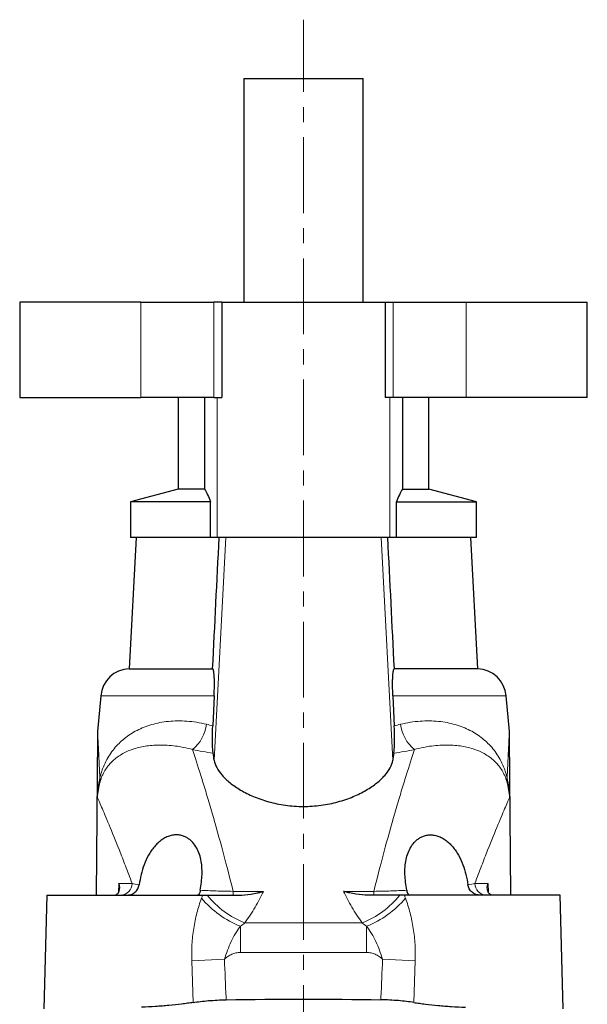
# Model space of a CAD drawing. Header units: millimetres. Extents: x -264 to 603, y -322 to 377.
# Tile 6 of 6: x 460 to 555, y 211 to 377. Entities that reach past the tile are written whole.
import ezdxf

# ---------------------------------------------------------------- set-up
doc = ezdxf.new("R2010")
doc.units = ezdxf.units.MM
doc.linetypes.add('CENTERX2', pattern=[20.32, 12.7, -2.54, 2.54, -2.54])
doc.layers.add('FORMAT', color=7, linetype='Continuous')

msp = doc.modelspace()

# ---------------------------------------------------------------- linework, layer by layer
at = {"color": 7, "linetype": 'Continuous', "lineweight": 25}
for p, q in [((497.81, 366.73), (497.81, 329.23)), ((497.81, 366.73), (517.81, 366.73)), ((517.81, 329.23), (517.81, 366.73)), ((460.25, 329.23), (460.25, 313.23)), ((480.53, 329.23), (460.25, 329.23)), ((480.53, 329.23), (492.78, 329.23)), ((494.12, 329.23), (492.78, 329.23)), ((494.12, 329.23), (494.12, 313.23)), ((494.12, 329.23), (521.51, 329.23)), ((521.51, 329.23), (521.51, 313.23)), ((521.51, 329.23), (522.85, 329.23)), ((522.85, 329.23), (535.1, 329.23)), ((535.1, 329.23), (555.38, 329.23)), ((555.38, 313.23), (555.38, 329.23)), ((460.25, 313.23), (480.53, 313.23)), ((492.78, 313.23), (480.53, 313.23)), ((486.81, 313.23), (486.81, 297.87)), ((491.24, 313.23), (491.24, 297.87)), ((492.78, 313.23), (494.12, 313.23)), ((522.85, 313.23), (521.51, 313.23)), ((535.1, 313.23), (522.85, 313.23)), ((524.39, 313.23), (524.39, 297.87)), ((528.81, 297.87), (528.81, 313.23)), ((555.38, 313.23), (535.1, 313.23)), ((486.81, 297.87), (478.81, 295.73)), ((491.24, 297.87), (486.81, 297.87)), ((524.39, 297.87), (528.81, 297.87)), ((536.81, 295.73), (528.81, 297.87)), ((478.81, 295.73), (478.81, 289.73)), ((492.25, 295.73), (478.81, 295.73)), ((492.25, 289.73), (492.25, 295.73)), ((523.38, 289.73), (523.38, 295.73)), ((523.38, 295.73), (536.81, 295.73)), ((536.81, 289.73), (536.81, 295.73)), ((479.76, 289.73), (478.61, 267.73)), ((492.25, 289.73), (478.81, 289.73)), ((493.37, 289.73), (492.25, 289.73)), ((522.26, 289.73), (493.37, 289.73)), ((523.38, 289.73), (522.26, 289.73)), ((536.81, 289.73), (523.38, 289.73)), ((537.02, 267.73), (535.87, 289.73)), ((478.61, 267.73), (492.59, 267.73)), ((537.02, 267.73), (523.04, 267.73)), ((473.83, 263.17), (473.31, 257.2)), ((492.83, 263.17), (492.6, 258.16)), ((522.79, 263.17), (523.03, 258.16)), ((542.32, 257.2), (541.79, 263.17)), ((473.27, 256.26), (473.04, 229.73)), ((542.59, 229.73), (542.36, 256.26)), ((464.81, 229.73), (464.31, 210.64)), ((464.81, 229.73), (490.9, 229.73)), ((550.81, 229.73), (524.72, 229.73)), ((551.31, 210.64), (550.81, 229.73))]:
    msp.add_line(p, q, dxfattribs=at)
at = {"color": 8, "linetype": 'Continuous', "lineweight": 18}
for p, q in [((480.53, 313.23), (480.53, 329.23)), ((492.78, 329.23), (492.78, 313.23)), ((522.85, 313.23), (522.85, 329.23)), ((535.1, 329.23), (535.1, 313.23)), ((493.37, 289.73), (493.37, 313.23)), ((522.26, 289.73), (522.26, 313.23)), ((492.86, 252.37), (494.81, 289.73)), ((522.77, 252.37), (520.82, 289.73)), ((473.83, 263.17), (492.83, 263.17)), ((541.79, 263.17), (522.79, 263.17)), ((476.85, 231.71), (476.83, 230.21)), ((479.08, 231.71), (476.85, 231.71)), ((536.55, 231.71), (538.78, 231.71)), ((538.78, 231.71), (538.8, 230.21)), ((501.11, 230.37), (496.02, 230.37)), ((496.02, 229.73), (496.02, 230.37)), ((514.51, 230.37), (519.61, 230.37)), ((519.61, 229.73), (519.61, 230.37)), ((497.99, 225.07), (517.64, 225.07)), ((497.25, 224.51), (497.25, 220.11)), ((518.38, 224.51), (518.38, 220.11)), ((518.38, 220.11), (497.25, 220.11)), ((489.09, 218.74), (494.55, 218.97)), ((489.09, 218.74), (489.32, 211.73)), ((526.54, 218.74), (521.07, 218.97)), ((526.54, 218.74), (526.3, 211.73))]:
    msp.add_line(p, q, dxfattribs=at)
at = {"color": 7, "linetype": 'Continuous', "lineweight": 25}
for centre, radius, start, end in [((478.81, 262.73), 5, 92.3584, 175), ((536.81, 262.73), 5, 5, 87.6416), ((485.27, 256.16), 12, 175.0091, 179.5145), ((530.36, 256.16), 12, 0.4856, 4.9907)]:
    msp.add_arc(centre, radius, start, end, dxfattribs=at)
at = {"color": 8, "linetype": 'Continuous', "lineweight": 18}
for centre, radius, start, end in [((484.98, 259.29), 6.65, 309.5803, 352.3399), ((530.65, 259.29), 6.65, 187.6601, 230.4197), ((471.93, 248.98), 1.81, 353.4019, 13.7997), ((543.7, 248.98), 1.81, 166.2003, 186.5981), ((477.11, 231.7), 1.97, 270.8681, 0.3619), ((538.52, 231.7), 1.97, 179.6381, 269.1319), ((503.65, 239.39), 15.39, 218.8833, 248.4304), ((511.98, 239.39), 15.39, 291.5696, 321.1167), ((503.47, 240.03), 16.72, 220.2761, 248.1589), ((512.16, 240.03), 16.72, 291.8411, 319.7239)]:
    msp.add_arc(centre, radius, start, end, dxfattribs=at)
at = {"color": 7, "linetype": 'Continuous', "lineweight": 25}
for centre, major_axis, start_param, end_param in [((485.14, 167.73), (4.9, 92.5), 5.872655, 5.905015), ((530.48, 167.73), (-4.9, 92.5), 0.37817, 0.41053)]:
    msp.add_ellipse(centre, major_axis=major_axis, ratio=0.087245, start_param=start_param, end_param=end_param, dxfattribs=at)
for points, knots in [([(491.24, 297.87), (491.41, 297.59), (491.58, 297.25), (491.91, 296.53), (492.08, 296.14), (492.25, 295.73)], [0, 0, 0, 0, 0.5, 0.5, 1, 1, 1, 1]), ([(524.39, 297.87), (524.22, 297.59), (524.05, 297.25), (523.71, 296.53), (523.55, 296.14), (523.38, 295.73)], [0, 0, 0, 0, 0.5, 0.5, 1, 1, 1, 1]), ([(492.83, 263.17), (492.85, 263.5), (492.86, 263.82), (492.88, 264.45), (492.88, 264.75), (492.88, 265.32), (492.88, 265.59), (492.87, 266.08), (492.86, 266.3), (492.83, 266.7), (492.82, 266.87), (492.78, 267.17), (492.76, 267.29), (492.72, 267.5), (492.69, 267.57), (492.64, 267.68), (492.61, 267.72), (492.59, 267.73)], [0, 0, 0, 0, 0.125, 0.125, 0.25, 0.25, 0.375, 0.375, 0.5, 0.5, 0.625, 0.625, 0.75, 0.75, 0.875, 0.875, 1, 1, 1, 1]), ([(522.79, 263.17), (522.78, 263.5), (522.77, 263.82), (522.75, 264.45), (522.75, 264.75), (522.75, 265.32), (522.75, 265.59), (522.76, 266.08), (522.77, 266.3), (522.8, 266.7), (522.81, 266.87), (522.85, 267.17), (522.87, 267.29), (522.91, 267.5), (522.94, 267.57), (522.99, 267.68), (523.01, 267.72), (523.04, 267.73)], [0, 0, 0, 0, 0.125, 0.125, 0.25, 0.25, 0.375, 0.375, 0.5, 0.5, 0.625, 0.625, 0.75, 0.75, 0.875, 0.875, 1, 1, 1, 1]), ([(492.68, 253.53), (492.65, 253.73), (492.62, 253.98), (492.59, 254.43), (492.58, 254.59), (492.57, 254.95), (492.56, 255.14), (492.55, 255.53), (492.55, 255.74), (492.55, 256.18), (492.55, 256.41), (492.56, 256.89), (492.57, 257.14), (492.58, 257.64), (492.59, 257.9), (492.6, 258.16)], [0, 0, 0, 0, 0.25, 0.25, 0.375, 0.375, 0.5, 0.5, 0.625, 0.625, 0.75, 0.75, 0.875, 0.875, 1, 1, 1, 1]), ([(522.95, 253.53), (522.98, 253.73), (523.01, 253.98), (523.04, 254.43), (523.05, 254.59), (523.06, 254.95), (523.07, 255.14), (523.07, 255.53), (523.08, 255.74), (523.08, 256.18), (523.08, 256.41), (523.07, 256.89), (523.06, 257.14), (523.05, 257.64), (523.04, 257.9), (523.03, 258.16)], [0, 0, 0, 0, 0.25, 0.25, 0.375, 0.375, 0.5, 0.5, 0.625, 0.625, 0.75, 0.75, 0.875, 0.875, 1, 1, 1, 1]), ([(492.86, 252.37), (492.92, 251.96), (493.06, 251.55), (493.5, 250.71), (493.79, 250.28), (494.35, 249.64), (494.56, 249.43), (495.01, 249), (495.25, 248.78), (496.03, 248.16), (496.61, 247.76), (497.92, 246.98), (498.65, 246.61), (500.22, 245.95), (501.06, 245.66), (502.41, 245.28), (502.88, 245.17), (503.82, 244.98), (504.3, 244.89), (505.26, 244.76), (505.76, 244.71), (506.75, 244.64), (507.26, 244.62), (508.78, 244.62), (509.77, 244.68), (511.24, 244.88), (511.73, 244.96), (512.68, 245.16), (513.14, 245.27), (514.04, 245.51), (514.48, 245.64), (515.33, 245.94), (515.74, 246.1), (516.93, 246.59), (517.65, 246.96), (518.65, 247.54), (518.97, 247.74), (519.56, 248.14), (519.84, 248.35), (520.62, 248.98), (521.07, 249.4), (521.83, 250.27), (522.12, 250.7), (522.56, 251.54), (522.71, 251.96), (522.77, 252.37)], [0, 0, 0, 0, 0.0625, 0.0625, 0.125, 0.125, 0.15625, 0.15625, 0.1875, 0.1875, 0.25, 0.25, 0.3125, 0.3125, 0.375, 0.375, 0.40625, 0.40625, 0.4375, 0.4375, 0.46875, 0.46875, 0.5, 0.5, 0.5625, 0.5625, 0.59375, 0.59375, 0.625, 0.625, 0.65625, 0.65625, 0.6875, 0.6875, 0.75, 0.75, 0.78125, 0.78125, 0.8125, 0.8125, 0.875, 0.875, 0.9375, 0.9375, 1, 1, 1, 1]), ([(490.52, 230.55), (490.68, 231.46), (490.78, 232.35), (490.82, 233.64), (490.81, 234.07), (490.75, 234.9), (490.7, 235.3), (490.54, 236.08), (490.43, 236.46), (490.16, 237.19), (489.99, 237.54), (489.58, 238.19), (489.35, 238.5), (488.93, 238.9), (488.78, 239.03), (488.46, 239.27), (488.29, 239.37), (487.93, 239.56), (487.73, 239.64), (487.33, 239.76), (487.11, 239.81), (486.67, 239.85), (486.44, 239.86), (485.96, 239.82), (485.72, 239.77), (485.23, 239.63), (484.99, 239.54), (484.51, 239.31), (484.28, 239.16), (483.83, 238.85), (483.61, 238.67), (483.19, 238.28), (483, 238.07), (482.63, 237.63), (482.46, 237.4), (482.14, 236.92), (481.98, 236.67), (481.56, 235.91), (481.32, 235.38), (480.91, 234.3), (480.74, 233.75), (480.46, 232.61), (480.35, 232.04), (480.27, 231.47)], [0, 0, 0, 0, 0.125, 0.125, 0.1875, 0.1875, 0.25, 0.25, 0.3125, 0.3125, 0.375, 0.375, 0.4375, 0.4375, 0.46875, 0.46875, 0.5, 0.5, 0.53125, 0.53125, 0.5625, 0.5625, 0.59375, 0.59375, 0.625, 0.625, 0.65625, 0.65625, 0.6875, 0.6875, 0.71875, 0.71875, 0.75, 0.75, 0.78125, 0.78125, 0.8125, 0.8125, 0.875, 0.875, 0.9375, 0.9375, 1, 1, 1, 1]), ([(525.11, 230.55), (524.95, 231.46), (524.85, 232.35), (524.81, 233.64), (524.81, 234.07), (524.88, 234.9), (524.93, 235.3), (525.09, 236.08), (525.2, 236.46), (525.47, 237.19), (525.64, 237.54), (526.04, 238.19), (526.28, 238.5), (526.7, 238.9), (526.85, 239.03), (527.17, 239.27), (527.34, 239.37), (527.7, 239.56), (527.89, 239.64), (528.3, 239.76), (528.52, 239.81), (528.96, 239.85), (529.19, 239.86), (529.67, 239.82), (529.91, 239.77), (530.4, 239.63), (530.64, 239.54), (531.12, 239.31), (531.35, 239.16), (531.8, 238.85), (532.02, 238.67), (532.44, 238.28), (532.63, 238.07), (533, 237.63), (533.17, 237.4), (533.49, 236.92), (533.65, 236.67), (534.07, 235.91), (534.31, 235.38), (534.72, 234.3), (534.89, 233.75), (535.17, 232.61), (535.28, 232.04), (535.36, 231.47)], [0, 0, 0, 0, 0.125, 0.125, 0.1875, 0.1875, 0.25, 0.25, 0.3125, 0.3125, 0.375, 0.375, 0.4375, 0.4375, 0.46875, 0.46875, 0.5, 0.5, 0.53125, 0.53125, 0.5625, 0.5625, 0.59375, 0.59375, 0.625, 0.625, 0.65625, 0.65625, 0.6875, 0.6875, 0.71875, 0.71875, 0.75, 0.75, 0.78125, 0.78125, 0.8125, 0.8125, 0.875, 0.875, 0.9375, 0.9375, 1, 1, 1, 1]), ([(476.02, 229.73), (476.26, 229.73), (476.46, 229.81), (476.68, 229.99), (476.75, 230.07), (476.86, 230.23), (476.9, 230.32), (477.06, 230.78), (477.03, 231.25), (476.85, 231.71)], [0, 0, 0, 0, 0.25, 0.25, 0.375, 0.375, 0.5, 0.5, 1, 1, 1, 1]), ([(478.2, 229.73), (478.45, 229.73), (478.69, 229.77), (479.15, 229.94), (479.37, 230.06), (479.65, 230.3), (479.74, 230.38), (479.9, 230.57), (479.97, 230.67), (480.15, 230.99), (480.24, 231.22), (480.27, 231.47)], [0, 0, 0, 0, 0.25, 0.25, 0.5, 0.5, 0.625, 0.625, 0.75, 0.75, 1, 1, 1, 1]), ([(537.42, 229.73), (537.18, 229.73), (536.94, 229.77), (536.48, 229.94), (536.26, 230.06), (535.98, 230.3), (535.89, 230.38), (535.73, 230.57), (535.66, 230.67), (535.47, 230.99), (535.39, 231.22), (535.36, 231.47)], [0, 0, 0, 0, 0.25, 0.25, 0.5, 0.5, 0.625, 0.625, 0.75, 0.75, 1, 1, 1, 1]), ([(539.61, 229.73), (539.37, 229.73), (539.17, 229.81), (538.94, 229.99), (538.88, 230.07), (538.77, 230.23), (538.73, 230.32), (538.57, 230.78), (538.6, 231.25), (538.78, 231.71)], [0, 0, 0, 0, 0.25, 0.25, 0.375, 0.375, 0.5, 0.5, 1, 1, 1, 1]), ([(490.52, 230.55), (490.5, 230.42), (490.47, 230.31), (490.41, 230.1), (490.37, 230.02), (490.25, 229.8), (490.14, 229.73), (490.03, 229.73)], [0, 0, 0, 0, 0.25, 0.25, 0.5, 0.5, 1, 1, 1, 1]), ([(491.67, 229.73), (492.45, 229.73), (493.27, 229.73), (495.02, 229.73), (495.95, 229.73), (496.96, 229.73)], [0, 0, 0, 0, 0.5, 0.5, 1, 1, 1, 1]), ([(496.96, 229.73), (497.65, 229.73), (498.33, 229.79), (499.37, 229.96), (499.72, 230.03), (500.24, 230.15), (500.41, 230.19), (500.76, 230.28), (500.94, 230.32), (501.11, 230.37)], [0, 0, 0, 0, 0.5, 0.5, 0.75, 0.75, 0.875, 0.875, 1, 1, 1, 1]), ([(518.67, 229.73), (517.98, 229.73), (517.29, 229.79), (516.26, 229.96), (515.91, 230.03), (515.39, 230.15), (515.21, 230.19), (514.86, 230.28), (514.69, 230.32), (514.51, 230.37)], [0, 0, 0, 0, 0.5, 0.5, 0.75, 0.75, 0.875, 0.875, 1, 1, 1, 1]), ([(523.96, 229.73), (523.18, 229.73), (522.36, 229.73), (520.61, 229.73), (519.68, 229.73), (518.67, 229.73)], [0, 0, 0, 0, 0.5, 0.5, 1, 1, 1, 1]), ([(525.11, 230.55), (525.13, 230.42), (525.16, 230.31), (525.22, 230.1), (525.26, 230.02), (525.38, 229.8), (525.48, 229.73), (525.6, 229.73)], [0, 0, 0, 0, 0.25, 0.25, 0.5, 0.5, 1, 1, 1, 1]), ([(489.32, 211.73), (489.02, 211.68), (488.7, 211.64), (488.05, 211.54), (487.72, 211.5), (486.69, 211.37), (485.99, 211.3), (484.9, 211.19), (484.53, 211.16), (483.78, 211.1), (483.39, 211.07), (482.24, 210.99), (481.46, 210.95), (480.68, 210.92)], [0, 0, 0, 0, 0.125, 0.125, 0.25, 0.25, 0.5, 0.5, 0.625, 0.625, 0.75, 0.75, 1, 1, 1, 1]), ([(489.32, 211.73), (490.11, 211.86), (490.97, 211.96), (492.86, 212.11), (493.84, 212.16), (494.85, 212.18)], [0, 0, 0, 0, 0.5, 0.5, 1, 1, 1, 1]), ([(526.3, 211.73), (525.52, 211.86), (524.66, 211.96), (522.76, 212.11), (521.79, 212.16), (520.78, 212.18)], [0, 0, 0, 0, 0.5, 0.5, 1, 1, 1, 1]), ([(526.3, 211.73), (526.61, 211.68), (526.93, 211.64), (527.58, 211.54), (527.91, 211.5), (528.94, 211.37), (529.64, 211.3), (530.73, 211.19), (531.1, 211.16), (531.85, 211.1), (532.24, 211.07), (533.39, 210.99), (534.17, 210.95), (534.95, 210.92)], [0, 0, 0, 0, 0.125, 0.125, 0.25, 0.25, 0.5, 0.5, 0.625, 0.625, 0.75, 0.75, 1, 1, 1, 1])]:
    msp.add_open_spline(points, degree=3, knots=knots, dxfattribs=at)
for points in [[(492.59, 267.73), (492.95, 275.06), (493.32, 282.39), (493.68, 289.73)], [(523.04, 267.73), (522.68, 275.06), (522.31, 282.39), (521.95, 289.73)], [(490.9, 229.73), (491.15, 229.73), (491.41, 229.73), (491.67, 229.73)], [(524.72, 229.73), (524.48, 229.73), (524.22, 229.73), (523.96, 229.73)], [(494.85, 212.18), (503.49, 212.33), (512.14, 212.33), (520.78, 212.18)]]:
    msp.add_open_spline(points, degree=3, dxfattribs=at)
at = {"color": 8, "linetype": 'Continuous', "lineweight": 18}
for points, knots in [([(491.57, 258.4), (490.44, 258.68), (489.34, 258.85), (487.21, 259), (486.18, 258.99), (484.69, 258.84), (484.21, 258.77), (483.27, 258.59), (482.81, 258.48), (481.49, 258.09), (480.67, 257.77), (479.53, 257.18), (479.16, 256.97), (478.46, 256.51), (478.12, 256.27), (477.17, 255.5), (476.59, 254.94), (475.82, 253.99), (475.58, 253.65), (475.12, 252.95), (474.9, 252.57), (474.5, 251.78), (474.32, 251.36), (474.06, 250.68), (473.98, 250.45), (473.83, 249.95), (473.76, 249.69), (473.69, 249.41)], [0, 0, 0, 0, 0.125, 0.125, 0.25, 0.25, 0.3125, 0.3125, 0.375, 0.375, 0.5, 0.5, 0.5625, 0.5625, 0.625, 0.625, 0.75, 0.75, 0.8125, 0.8125, 0.875, 0.875, 0.9375, 0.9375, 0.96875, 0.96875, 1, 1, 1, 1]), ([(524.06, 258.4), (525.19, 258.68), (526.29, 258.85), (528.42, 259), (529.44, 258.99), (530.94, 258.84), (531.42, 258.77), (532.36, 258.59), (532.82, 258.48), (534.13, 258.09), (534.95, 257.77), (536.1, 257.18), (536.47, 256.97), (537.17, 256.51), (537.51, 256.27), (538.46, 255.5), (539.04, 254.94), (539.81, 253.99), (540.05, 253.65), (540.51, 252.95), (540.73, 252.57), (541.13, 251.78), (541.31, 251.36), (541.57, 250.68), (541.65, 250.45), (541.8, 249.95), (541.87, 249.69), (541.94, 249.41)], [0, 0, 0, 0, 0.125, 0.125, 0.25, 0.25, 0.3125, 0.3125, 0.375, 0.375, 0.5, 0.5, 0.5625, 0.5625, 0.625, 0.625, 0.75, 0.75, 0.8125, 0.8125, 0.875, 0.875, 0.9375, 0.9375, 0.96875, 0.96875, 1, 1, 1, 1]), ([(473.27, 256.26), (473.27, 256.26), (473.27, 256.25), (473.27, 256.2), (473.27, 256.11), (473.27, 256), (473.27, 255.87), (473.27, 255.67), (473.27, 255.38), (473.27, 254.97), (473.27, 254.5), (473.27, 253.96), (473.27, 253.4), (473.28, 252.66), (473.28, 251.75), (473.28, 250.65), (473.29, 249.35), (473.29, 247.83), (473.29, 246.67), (473.29, 246.09)], [0, 0, 0, 0, 0.020618, 0.045415, 0.066834, 0.088261, 0.110436, 0.132617, 0.174722, 0.217298, 0.269495, 0.321717, 0.374728, 0.427746, 0.522582, 0.617493, 0.712385, 0.856185, 1, 1, 1, 1]), ([(473.69, 249.41), (473.67, 249.79), (473.63, 250.55), (473.59, 251.53), (473.55, 252.37), (473.51, 253.08), (473.48, 253.74), (473.45, 254.35), (473.42, 254.92), (473.4, 255.45), (473.37, 255.93), (473.35, 256.33), (473.34, 256.61), (473.33, 256.81), (473.32, 256.94), (473.32, 257.05), (473.31, 257.14), (473.31, 257.19), (473.31, 257.2), (473.31, 257.2)], [0, 0, 0, 0, 0.107325, 0.214641, 0.286751, 0.358879, 0.43097, 0.495531, 0.560083, 0.625551, 0.690996, 0.747613, 0.804676, 0.835967, 0.867255, 0.899127, 0.930997, 0.966983, 1, 1, 1, 1]), ([(541.94, 249.41), (541.96, 249.79), (542, 250.55), (542.04, 251.53), (542.08, 252.37), (542.12, 253.08), (542.15, 253.74), (542.18, 254.35), (542.21, 254.92), (542.23, 255.45), (542.25, 255.93), (542.27, 256.33), (542.29, 256.61), (542.3, 256.81), (542.3, 256.94), (542.31, 257.05), (542.31, 257.14), (542.32, 257.19), (542.32, 257.2), (542.32, 257.2)], [0, 0, 0, 0, 0.107325, 0.214641, 0.286751, 0.358879, 0.43097, 0.495531, 0.560083, 0.625551, 0.690996, 0.747613, 0.804676, 0.835967, 0.867255, 0.899127, 0.930997, 0.966983, 1, 1, 1, 1]), ([(542.36, 256.26), (542.36, 256.26), (542.36, 256.25), (542.36, 256.2), (542.36, 256.11), (542.36, 256), (542.36, 255.87), (542.36, 255.67), (542.36, 255.38), (542.36, 254.97), (542.36, 254.5), (542.36, 253.96), (542.35, 253.4), (542.35, 252.66), (542.35, 251.75), (542.35, 250.65), (542.34, 249.35), (542.34, 247.83), (542.34, 246.67), (542.33, 246.09)], [0, 0, 0, 0, 0.020618, 0.045415, 0.066834, 0.088261, 0.110436, 0.132617, 0.174722, 0.217298, 0.269495, 0.321717, 0.374728, 0.427746, 0.522582, 0.617493, 0.712385, 0.856185, 1, 1, 1, 1]), ([(473.73, 248.77), (473.79, 249.01), (473.86, 249.21), (474, 249.59), (474.08, 249.77), (474.31, 250.26), (474.47, 250.56), (474.83, 251.11), (475.02, 251.37), (475.42, 251.84), (475.63, 252.07), (476.3, 252.69), (476.8, 253.05), (477.62, 253.53), (477.91, 253.68), (478.51, 253.96), (478.83, 254.08), (479.81, 254.42), (480.51, 254.6), (481.64, 254.79), (482.03, 254.83), (482.83, 254.9), (483.25, 254.92), (484.53, 254.93), (485.42, 254.88), (487.27, 254.63), (488.23, 254.44), (489.22, 254.17)], [0, 0, 0, 0, 0.03125, 0.03125, 0.0625, 0.0625, 0.125, 0.125, 0.1875, 0.1875, 0.25, 0.25, 0.375, 0.375, 0.4375, 0.4375, 0.5, 0.5, 0.625, 0.625, 0.6875, 0.6875, 0.75, 0.75, 0.875, 0.875, 1, 1, 1, 1]), ([(541.9, 248.77), (541.84, 249.01), (541.77, 249.21), (541.63, 249.59), (541.55, 249.77), (541.32, 250.26), (541.16, 250.56), (540.8, 251.11), (540.61, 251.37), (540.21, 251.84), (540, 252.07), (539.33, 252.69), (538.83, 253.05), (538.01, 253.53), (537.72, 253.68), (537.12, 253.96), (536.8, 254.08), (535.82, 254.42), (535.12, 254.6), (533.99, 254.79), (533.6, 254.83), (532.8, 254.9), (532.38, 254.92), (531.1, 254.93), (530.21, 254.88), (528.36, 254.63), (527.4, 254.44), (526.41, 254.17)], [0, 0, 0, 0, 0.03125, 0.03125, 0.0625, 0.0625, 0.125, 0.125, 0.1875, 0.1875, 0.25, 0.25, 0.375, 0.375, 0.4375, 0.4375, 0.5, 0.5, 0.625, 0.625, 0.6875, 0.6875, 0.75, 0.75, 0.875, 0.875, 1, 1, 1, 1]), ([(496.02, 230.37), (495.38, 232.98), (494.74, 235.45), (493.49, 240.09), (492.87, 242.26), (491.98, 245.29), (491.7, 246.26), (491.14, 248.09), (490.87, 248.96), (490.1, 251.43), (489.63, 252.89), (489.22, 254.17)], [0, 0, 0, 0, 0.25, 0.25, 0.5, 0.5, 0.625, 0.625, 0.75, 0.75, 1, 1, 1, 1]), ([(519.61, 230.37), (520.25, 232.98), (520.89, 235.45), (522.14, 240.09), (522.76, 242.26), (523.64, 245.29), (523.93, 246.26), (524.49, 248.09), (524.76, 248.96), (525.53, 251.43), (525.99, 252.89), (526.41, 254.17)], [0, 0, 0, 0, 0.25, 0.25, 0.5, 0.5, 0.625, 0.625, 0.75, 0.75, 1, 1, 1, 1]), ([(473.69, 249.41), (473.57, 248.86), (473.48, 248.31), (473.35, 247.2), (473.31, 246.64), (473.29, 246.09)], [0, 0, 0, 0, 0.5, 0.5, 1, 1, 1, 1]), ([(473.73, 248.77), (473.6, 248.33), (473.5, 247.88), (473.36, 246.98), (473.31, 246.53), (473.29, 246.09)], [0, 0, 0, 0, 0.5, 0.5, 1, 1, 1, 1]), ([(541.9, 248.77), (542.03, 248.33), (542.13, 247.88), (542.27, 246.98), (542.32, 246.53), (542.33, 246.09)], [0, 0, 0, 0, 0.5, 0.5, 1, 1, 1, 1]), ([(541.94, 249.41), (542.06, 248.86), (542.15, 248.31), (542.28, 247.2), (542.32, 246.64), (542.33, 246.09)], [0, 0, 0, 0, 0.5, 0.5, 1, 1, 1, 1]), ([(473.29, 246.09), (473.42, 245.8), (473.65, 245.28), (474.14, 244.13), (474.33, 243.69), (474.75, 242.7), (474.98, 242.15), (475.73, 240.34), (476.31, 238.92), (477.28, 236.46), (477.62, 235.59), (478.15, 234.19), (478.33, 233.72), (478.7, 232.73), (478.89, 232.23), (479.08, 231.71)], [0, 0, 0, 0, 0.25, 0.25, 0.375, 0.375, 0.5, 0.5, 0.75, 0.75, 0.875, 0.875, 0.9375, 0.9375, 1, 1, 1, 1]), ([(542.33, 246.09), (542.21, 245.8), (541.98, 245.28), (541.49, 244.13), (541.3, 243.69), (540.88, 242.7), (540.65, 242.15), (539.9, 240.34), (539.31, 238.92), (538.35, 236.46), (538.01, 235.59), (537.48, 234.19), (537.29, 233.72), (536.93, 232.73), (536.74, 232.23), (536.55, 231.71)], [0, 0, 0, 0, 0.25, 0.25, 0.375, 0.375, 0.5, 0.5, 0.75, 0.75, 0.875, 0.875, 0.9375, 0.9375, 1, 1, 1, 1]), ([(496.02, 230.37), (495.05, 230.39), (494.1, 230.41), (492.27, 230.47), (491.37, 230.51), (490.52, 230.55)], [0, 0, 0, 0, 0.5, 0.5, 1, 1, 1, 1]), ([(497.99, 225.07), (498.62, 225.96), (499.19, 226.84), (500.23, 228.61), (500.7, 229.49), (501.11, 230.37)], [0, 0, 0, 0, 0.5, 0.5, 1, 1, 1, 1]), ([(517.64, 225.07), (517.01, 225.96), (516.44, 226.84), (515.4, 228.61), (514.93, 229.49), (514.51, 230.37)], [0, 0, 0, 0, 0.5, 0.5, 1, 1, 1, 1]), ([(519.61, 230.37), (520.58, 230.39), (521.53, 230.41), (523.36, 230.47), (524.26, 230.51), (525.11, 230.55)], [0, 0, 0, 0, 0.5, 0.5, 1, 1, 1, 1]), ([(490.72, 229.22), (490.43, 228.42), (490.17, 227.59), (489.73, 225.9), (489.55, 225.03), (489.34, 223.7), (489.28, 223.25), (489.18, 222.35), (489.15, 221.91), (489.07, 220.55), (489.06, 219.65), (489.09, 218.74)], [0, 0, 0, 0, 0.25, 0.25, 0.5, 0.5, 0.625, 0.625, 0.75, 0.75, 1, 1, 1, 1]), ([(524.91, 229.22), (525.2, 228.42), (525.46, 227.59), (525.9, 225.9), (526.08, 225.03), (526.29, 223.7), (526.35, 223.25), (526.45, 222.35), (526.48, 221.91), (526.56, 220.55), (526.57, 219.65), (526.54, 218.74)], [0, 0, 0, 0, 0.25, 0.25, 0.5, 0.5, 0.625, 0.625, 0.75, 0.75, 1, 1, 1, 1]), ([(494.55, 218.97), (494.72, 219.48), (494.89, 219.99), (495.26, 220.98), (495.46, 221.47), (495.91, 222.42), (496.15, 222.87), (496.68, 223.73), (496.96, 224.14), (497.25, 224.51)], [0, 0, 0, 0, 0.25, 0.25, 0.5, 0.5, 0.75, 0.75, 1, 1, 1, 1]), ([(521.07, 218.97), (520.91, 219.48), (520.74, 219.99), (520.37, 220.98), (520.17, 221.47), (519.72, 222.42), (519.48, 222.87), (518.95, 223.73), (518.67, 224.14), (518.38, 224.51)], [0, 0, 0, 0, 0.25, 0.25, 0.5, 0.5, 0.75, 0.75, 1, 1, 1, 1]), ([(494.55, 218.97), (494.73, 219.15), (494.92, 219.31), (495.33, 219.59), (495.56, 219.71), (496.02, 219.91), (496.25, 219.99), (496.75, 220.09), (497, 220.11), (497.25, 220.11)], [0, 0, 0, 0, 0.25, 0.25, 0.5, 0.5, 0.75, 0.75, 1, 1, 1, 1]), ([(521.07, 218.97), (520.9, 219.15), (520.71, 219.31), (520.29, 219.59), (520.07, 219.71), (519.61, 219.91), (519.38, 219.99), (518.88, 220.09), (518.63, 220.11), (518.38, 220.11)], [0, 0, 0, 0, 0.25, 0.25, 0.5, 0.5, 0.75, 0.75, 1, 1, 1, 1]), ([(494.85, 212.18), (494.84, 212.31), (494.83, 212.45), (494.83, 212.59), (494.74, 214.72), (494.65, 216.84), (494.55, 218.97)], [0, 0, 0, 0, 0.000407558, 0.000407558, 0.000407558, 0.006801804, 0.006801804, 0.006801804, 0.006801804]), ([(520.78, 212.18), (520.79, 212.31), (520.79, 212.45), (520.8, 212.59), (520.89, 214.72), (520.98, 216.84), (521.07, 218.97)], [0, 0, 0, 0, 0.000407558, 0.000407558, 0.000407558, 0.006801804, 0.006801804, 0.006801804, 0.006801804])]:
    msp.add_open_spline(points, degree=3, knots=knots, dxfattribs=at)
for points in [[(492.6, 258.16), (492.26, 258.24), (491.91, 258.32), (491.57, 258.4)], [(523.03, 258.16), (523.37, 258.24), (523.72, 258.32), (524.06, 258.4)], [(489.22, 254.17), (490.34, 253.94), (491.5, 253.73), (492.68, 253.53)], [(526.41, 254.17), (525.28, 253.94), (524.13, 253.73), (522.95, 253.53)], [(480.27, 231.47), (479.81, 231.55), (479.41, 231.63), (479.08, 231.71)], [(535.36, 231.47), (535.82, 231.55), (536.22, 231.63), (536.55, 231.71)], [(490.9, 229.73), (490.84, 229.56), (490.78, 229.39), (490.72, 229.22)], [(524.72, 229.73), (524.79, 229.56), (524.85, 229.39), (524.91, 229.22)], [(497.25, 224.51), (497.5, 224.71), (497.74, 224.89), (497.99, 225.07)], [(518.38, 224.51), (518.13, 224.71), (517.88, 224.89), (517.64, 225.07)]]:
    msp.add_open_spline(points, degree=3, dxfattribs=at)
at = {"layer": 'FORMAT', "linetype": 'CENTERX2', "lineweight": 18}
msp.add_line((507.81, 39.38), (507.81, 376.61), dxfattribs=at)

doc.saveas('drawing.dxf')
